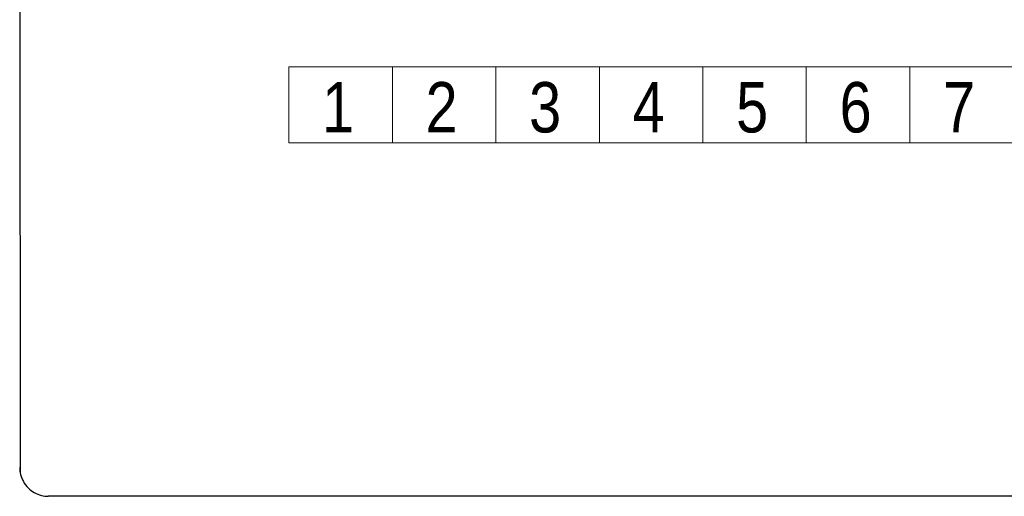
# Model space of a CAD drawing. Header units: centimetres. Extents: x -65222 to -44487, y -149615 to -110728.
# Tile 62 of 98: x -46135 to -45963, y -118025 to -117942. Entities that reach past the tile are written whole.
import ezdxf

# ---------------------------------------------------------------- set-up
doc = ezdxf.new("R2010")
doc.units = ezdxf.units.CM
for name, color, linetype, lineweight in [('2DE_OBJ_Eti-Apparatus', 7, 'Continuous', 25), ('2DE_TXTMARK', 7, 'Continuous', 9), ('ZRE SCHEMATY', 7, 'Continuous', 9)]:
    doc.layers.add(name, color=color, linetype=linetype, lineweight=lineweight)
doc.styles.add('CP_ATTR', font='arial.ttf')
doc.styles.get("Standard").update_dxf_attribs({"font": 'ARIALN.TTF'})

# ---------------------------------------------------------------- blocks, each defined once
blk = doc.blocks.new('2de_eti_9_2423_fj6mmc9')
for p, q in [((-13.06, 248.15), (-12.98, -7.76)), ((291.94, -11.85), (-8.06, -11.85))]:
    blk.add_line(p, q)
blk.add_lwpolyline([(-13.06, -6.85), (-13.05, -7.15), (-13.03, -7.45), (-12.98, -7.76), (-12.91, -8.07), (-12.82, -8.38), (-12.71, -8.69), (-12.58, -8.99), (-12.42, -9.29), (-12.25, -9.58), (-12.05, -9.86), (-11.83, -10.13), (-11.6, -10.38), (-11.35, -10.62), (-11.08, -10.84), (-10.8, -11.03), (-10.51, -11.21), (-10.21, -11.36), (-9.9, -11.5), (-9.59, -11.61), (-9.28, -11.7), (-8.97, -11.76), (-8.67, -11.81), (-8.36, -11.84), (-8.06, -11.85)])
at = {"style": 'CP_ATTR', "flags": 9}
for tag in ['EL-STATUS', 'FUNCTION', 'ARTICLE-2', 'ARTICLE-1', 'WEIGHT', 'IP', 'CURRENT', 'LINK', 'OTHER', 'CHARACTER', 'POWER', 'VOLTAGE', 'PRODUCER', 'ORDER-NO', 'PRODUCT-TYPE', 'ARTICLE', 'GROUP', 'NUMBER', 'NAME']:
    blk.add_attdef(tag, (-13.09, -11.87), '', height=0.00005, dxfattribs=at)
at = {"layer": '2DE_TXTMARK', "style": 'CP_ATTR', "width": 0.8, "flags": 8}
blk.add_attdef('VERTOM', (-6.19, 224.07), '', height=15, dxfattribs=at)

msp = doc.modelspace()

# ---------------------------------------------------------------- linework, layer by layer
at = {"layer": 'ZRE SCHEMATY'}
msp.add_lwpolyline([(-46088.01, -117949.86), (-45871.19, -117949.86), (-45871.19, -117963.11), (-46088.01, -117963.11)], close=True, dxfattribs=at)
for points in [[(-46069.94, -117963.11), (-46069.94, -117949.86)], [(-46051.87, -117963.11), (-46051.87, -117949.86)], [(-46033.8, -117963.11), (-46033.8, -117949.86)], [(-46015.73, -117963.11), (-46015.73, -117949.86)], [(-45997.67, -117963.11), (-45997.67, -117949.86)], [(-45979.6, -117963.11), (-45979.6, -117949.86)]]:
    msp.add_lwpolyline(points, dxfattribs=at)

# ---------------------------------------------------------------- block references
at = {"layer": '2DE_OBJ_Eti-Apparatus'}
msp.add_blockref('2de_eti_9_2423_fj6mmc9', (-46121.95, -118012.92), dxfattribs=at)

# ---------------------------------------------------------------- texts
at = {"layer": 'ZRE SCHEMATY', "lineweight": -3}
for s, p in [('1', (-46082.21, -117961.29)), ('2', (-46064.14, -117961.29)), ('3', (-46046.07, -117961.29)), ('4', (-46028, -117961.29)), ('5', (-46009.93, -117961.29)), ('6', (-45991.86, -117961.29)), ('7', (-45973.79, -117961.29))]:
    msp.add_text(s, height=8.79, dxfattribs=at).set_placement(p)

doc.saveas('drawing.dxf')
